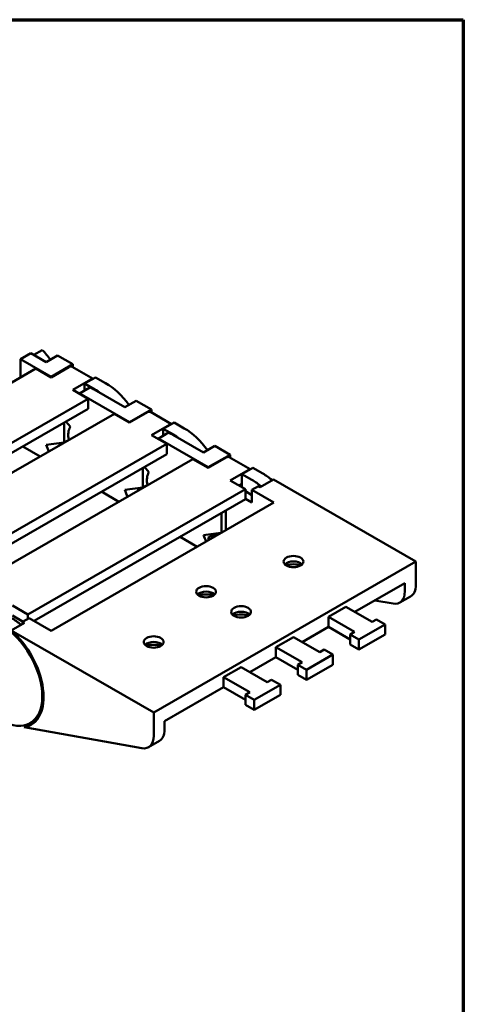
# Model space of a CAD drawing. Header units: millimetres. Extents: x 10 to 410, y 10 to 296.
# Tile 7 of 7: x 362 to 410, y 181 to 287. Entities that reach past the tile are written whole.
import ezdxf

# ---------------------------------------------------------------- set-up
doc = ezdxf.new("R2010")
doc.units = ezdxf.units.MM
doc.layers.get('0').update_dxf_attribs({"lineweight": 25})
doc.layers.add('경계(ISO)', color=7, linetype='Continuous', lineweight=70)
doc.layers.add('외형선(ISO)', color=7, linetype='Continuous', lineweight=50)

# ---------------------------------------------------------------- blocks, each defined once
blk = doc.blocks.new('경계 도면틀')
at = {"layer": '경계(ISO)'}
for p, q in [((230, 287), (410, 287)), ((410, 287), (410, 10))]:
    blk.add_line(p, q, dxfattribs=at)

msp = doc.modelspace()

# ---------------------------------------------------------------- linework, layer by layer
at = {"layer": '외형선(ISO)'}
for p, q in [((362.218, 250.326), (363.349, 250.978)), ((363.349, 250.978), (364.994, 250.031)), ((363.667, 250.795), (364.575, 251.317)), ((365.512, 248.429), (362.218, 250.326)), ((362.218, 248.377), (362.218, 250.326)), ((364.994, 250.031), (366.22, 250.736)), ((366.22, 250.736), (367.87, 249.786)), ((363.863, 249.325), (340.387, 235.806)), ((363.863, 249.325), (365.512, 248.375)), ((367.87, 249.786), (365.512, 248.429)), ((365.512, 248.375), (367.445, 249.488)), ((370.044, 248.215), (367.778, 249.52)), ((367.87, 249.468), (367.87, 249.786)), ((365.512, 248.429), (365.512, 248.375)), ((369.802, 248.13), (367.87, 247.017)), ((369.142, 247.696), (370.321, 248.375)), ((370.321, 248.375), (371.405, 247.75)), ((367.87, 247.017), (369.519, 246.067)), ((368.577, 246.636), (369.708, 247.287)), ((369.142, 247.696), (369.142, 246.961)), ((370.227, 247.072), (369.142, 247.696)), ((370.179, 247.044), (373.479, 245.144)), ((369.519, 246.067), (346.043, 232.548)), ((368.577, 246.636), (368.577, 246.61)), ((373.998, 243.543), (369.048, 246.393)), ((369.519, 246.067), (369.519, 244.977)), ((373.479, 245.144), (374.705, 245.85)), ((374.705, 245.85), (376.355, 244.9)), ((369.519, 244.977), (346.943, 231.976)), ((376.355, 244.9), (373.998, 243.543)), ((373.998, 243.488), (375.931, 244.601)), ((378.529, 243.329), (376.263, 244.634)), ((376.355, 244.581), (376.355, 244.9)), ((372.348, 244.438), (348.872, 230.919)), ((367.599, 243.017), (367.129, 243.601)), ((372.348, 244.438), (373.998, 243.488)), ((373.998, 243.543), (373.998, 243.488)), ((366.927, 243.484), (366.927, 241.347)), ((378.288, 243.244), (376.355, 242.131)), ((377.628, 242.81), (378.806, 243.488)), ((377.628, 242.81), (377.628, 242.075)), ((378.712, 242.185), (377.628, 242.81)), ((378.806, 243.488), (379.89, 242.864)), ((366.927, 241.347), (367.433, 241.638)), ((376.355, 242.131), (378.005, 241.181)), ((377.062, 241.749), (378.193, 242.401)), ((377.062, 241.749), (377.062, 241.724)), ((382.483, 238.656), (377.533, 241.507)), ((378.665, 242.158), (381.965, 240.258)), ((378.005, 241.181), (354.529, 227.662)), ((364.35, 239.833), (362.468, 240.916)), ((366.927, 241.347), (364.997, 241.095)), ((378.005, 241.181), (378.005, 240.091)), ((381.965, 240.258), (383.19, 240.964)), ((383.19, 240.964), (384.84, 240.013)), ((378.005, 240.091), (355.428, 227.09)), ((380.833, 239.552), (357.357, 226.033)), ((380.833, 239.552), (382.483, 238.602)), ((384.84, 240.013), (382.483, 238.656)), ((382.483, 238.602), (384.416, 239.715)), ((387.015, 238.443), (384.748, 239.748)), ((384.84, 239.695), (384.84, 240.013)), ((375.412, 238.598), (375.412, 236.46)), ((376.084, 238.131), (375.615, 238.714)), ((382.483, 238.656), (382.483, 238.602)), ((386.773, 238.358), (384.84, 237.245)), ((386.113, 237.923), (387.291, 238.602)), ((387.291, 238.602), (388.376, 237.978)), ((384.84, 237.245), (386.49, 236.294)), ((386.113, 237.923), (386.113, 236.512)), ((387.197, 237.299), (386.113, 237.923)), ((389.51, 237.324), (388.096, 236.51)), ((404.875, 228.476), (389.51, 237.324)), ((386.49, 236.294), (363.014, 222.776)), ((375.412, 236.46), (373.483, 236.209)), ((375.412, 236.46), (375.918, 236.752)), ((386.113, 236.887), (385.787, 236.7)), ((386.49, 236.294), (386.49, 235.204)), ((386.49, 236.072), (387.197, 235.665)), ((387.904, 236.62), (387.197, 236.213)), ((387.197, 236.213), (387.197, 234.85)), ((387.197, 236.213), (389.554, 234.856)), ((388.096, 236.51), (387.904, 236.62)), ((386.49, 235.204), (363.678, 222.068)), ((372.835, 234.946), (370.953, 236.03)), ((387.197, 234.85), (386.49, 235.258)), ((365.512, 221.011), (389.554, 234.856)), ((384.368, 233.983), (384.368, 231.87)), ((383.897, 233.711), (383.897, 231.598)), ((381.273, 230.087), (379.439, 231.144)), ((383.843, 231.567), (381.968, 231.322)), ((382.446, 231.046), (383.153, 231.453)), ((382.692, 230.904), (382.446, 231.046)), ((383.153, 231.453), (383.399, 231.311)), ((376.59, 212.189), (404.875, 228.476)), ((392.382, 228.122), (392.382, 228.016)), ((404.875, 225.944), (404.875, 228.476)), ((398.279, 223.043), (403.696, 226.163)), ((403.696, 226.163), (403.696, 225.265)), ((404.32, 224.719), (403.141, 224.04)), ((361.364, 223.726), (363.014, 222.776)), ((397.332, 223.588), (395.447, 222.502)), ((400.161, 221.959), (397.332, 223.588)), ((402.424, 223.936), (400.442, 224.289)), ((361.364, 222.636), (362.492, 221.986)), ((363.155, 222.368), (362.448, 221.961)), ((363.014, 222.776), (363.014, 222.287)), ((363.155, 222.368), (365.512, 221.011)), ((395.447, 222.502), (395.447, 221.412)), ((395.447, 222.502), (398.275, 220.873)), ((362.64, 221.851), (361.225, 221.037)), ((362.448, 221.961), (362.448, 221.741)), ((362.448, 221.961), (362.64, 221.851)), ((392.622, 219.785), (395.447, 221.412)), ((395.447, 221.412), (397.804, 220.055)), ((398.746, 220.059), (401.575, 221.688)), ((400.632, 222.231), (400.161, 221.959)), ((401.575, 221.688), (400.632, 222.231)), ((401.575, 220.598), (401.575, 221.688)), ((376.59, 212.189), (361.225, 221.037)), ((391.675, 220.33), (389.79, 219.244)), ((394.504, 218.702), (391.675, 220.33)), ((398.275, 220.873), (397.804, 220.602)), ((397.804, 219.512), (397.804, 220.602)), ((397.804, 220.602), (398.746, 220.059)), ((398.746, 218.969), (401.575, 220.598)), ((389.79, 219.244), (389.79, 218.154)), ((389.79, 219.244), (392.618, 217.616)), ((397.804, 219.512), (398.746, 218.969)), ((398.746, 218.969), (398.746, 220.059)), ((386.965, 216.528), (389.79, 218.154)), ((389.79, 218.154), (392.147, 216.797)), ((393.089, 216.801), (395.918, 218.43)), ((394.975, 218.973), (394.504, 218.702)), ((395.918, 218.43), (394.975, 218.973)), ((395.918, 217.34), (395.918, 218.43)), ((386.018, 217.073), (384.133, 215.987)), ((388.847, 215.444), (386.018, 217.073)), ((392.618, 217.616), (392.147, 217.344)), ((392.147, 216.254), (392.147, 217.344)), ((392.147, 217.344), (393.089, 216.801)), ((393.089, 215.711), (395.918, 217.34)), ((384.133, 215.987), (384.133, 214.897)), ((384.133, 215.987), (386.961, 214.358)), ((392.147, 216.254), (393.089, 215.711)), ((393.089, 215.711), (393.089, 216.801)), ((377.769, 211.232), (384.133, 214.897)), ((384.133, 214.897), (386.49, 213.54)), ((387.433, 213.544), (390.261, 215.173)), ((389.318, 215.715), (388.847, 215.444)), ((390.261, 215.173), (389.318, 215.715)), ((390.261, 214.082), (390.261, 215.173)), ((386.961, 214.358), (386.49, 214.087)), ((386.49, 212.997), (386.49, 214.087)), ((386.49, 214.087), (387.433, 213.544)), ((387.433, 212.454), (390.261, 214.082)), ((386.49, 212.997), (387.433, 212.454)), ((387.433, 212.454), (387.433, 213.544)), ((376.59, 209.656), (376.59, 212.189)), ((362.621, 210.586), (363.947, 211.349)), ((362.621, 210.586), (375.318, 208.327)), ((364.055, 211.486), (363.252, 211.024)), ((363.995, 211.408), (363.937, 211.418)), ((377.769, 211.232), (377.769, 210.335)), ((376.035, 208.431), (377.214, 209.11))]:
    msp.add_line(p, q, dxfattribs=at)
for centre, major_axis, ratio, start_param, end_param in [((362.92, 247.459), (3.161, -5.488), 0.5780931, 1.7603853, 1.9796294), ((367.445, 248.943), (0.333, 0.578), 0.5780931, 0, 0.7834645), ((369.802, 247.585), (0.333, 0.578), 0.5780931, 0.333324, 0.7834645), ((370.179, 241.867), (3.161, -5.488), 0.5780931, 2.3581282, 2.4635867), ((370.227, 241.894), (-3.161, 5.488), 0.5780931, 5.3547791, 5.4997209), ((371.405, 242.572), (3.161, -5.488), 0.5780931, 1.7603853, 2.3581282), ((369.048, 241.215), (-3.161, 5.488), 0.5780931, 5.4997209, 5.6051794), ((375.931, 244.056), (0.333, 0.578), 0.5780931, 0, 0.7834645), ((369.048, 241.215), (-1.181, 2.051), 0.5780931, 0.2637331, 1.065077), ((378.288, 242.699), (0.333, 0.578), 0.5780931, 0.333324, 0.7834645), ((379.89, 237.686), (3.161, -5.488), 0.5780931, 1.7603853, 2.3581282), ((377.533, 236.329), (-3.161, 5.488), 0.5780931, 5.4997209, 5.6051794), ((378.665, 236.98), (3.161, -5.488), 0.5780931, 2.3581282, 2.4635867), ((378.712, 237.007), (-3.161, 5.488), 0.5780931, 5.3547791, 5.4997209), ((369.048, 241.215), (3.227, -5.604), 0.5780931, 4.4113368, 4.5341529), ((370.227, 241.894), (-3.227, 5.604), 0.5780931, 1.354549, 1.3925602), ((384.416, 239.17), (0.333, 0.578), 0.5780931, 0, 0.7834645), ((386.773, 237.813), (0.333, 0.578), 0.5780931, 0.333324, 0.7834645), ((377.533, 236.329), (-1.181, 2.051), 0.5780931, 0.2637331, 1.065077), ((387.197, 232.121), (-3.161, 5.488), 0.5780931, 5.2706874, 5.4997209), ((388.376, 232.8), (3.161, -5.488), 0.5780931, 2.1290948, 2.3581282), ((377.533, 236.329), (3.227, -5.604), 0.5780931, 4.4113368, 4.5341529), ((378.712, 237.007), (-3.227, 5.604), 0.5780931, 1.354549, 1.3925602), ((386.019, 231.442), (3.227, -5.604), 0.5780931, 4.4113368, 4.5267288), ((386.254, 231.578), (-3.161, 5.488), 0.5780931, 1.3415937, 1.3812074), ((387.197, 232.121), (-3.227, 5.604), 0.5780931, 1.354549, 1.3851361), ((391.675, 227.877), (-1.067, 0), 0.5758617, 3.6514121, 5.7733659), ((391.675, 226.841), (2.333, 0), 0.5758617, 1.2039411, 1.9376516), ((402.989, 227.03), (1.331, -2.311), 0.5780931, 0, 0.7873319), ((382.247, 224.619), (-1.067, 0), 0.5758617, 3.6514121, 5.7733659), ((382.247, 223.584), (2.333, 0), 0.5758617, 1.2039411, 1.9376516), ((401.81, 226.351), (1.331, -2.311), 0.5780931, 5.8312194, 7.0705172), ((361.27, 217.191), (-3.161, 5.488), 0.5780931, 5.2706874, 5.4997209), ((386.018, 222.448), (-1.067, 0), 0.5758617, 3.6514121, 5.7733659), ((386.018, 221.412), (2.333, 0), 0.5758617, 1.2039411, 1.9376516), ((360.091, 216.512), (3.161, -5.488), 0.5780931, 5.4997209, 8.6413135), ((360.091, 216.512), (3.26, -5.662), 0.5780931, 6.0792908, 8.3932421), ((376.59, 219.19), (-1.067, 0), 0.5758617, 3.6514121, 5.7733659), ((376.59, 218.154), (2.333, 0), 0.5758617, 1.2039411, 1.9376516), ((374.705, 210.742), (1.331, -2.311), 0.5780931, 5.8312194, 7.0705172), ((375.883, 211.421), (1.331, -2.311), 0.5780931, 0, 0.7873319)]:
    msp.add_ellipse(centre, major_axis=major_axis, ratio=ratio, start_param=start_param, end_param=end_param, dxfattribs=at)
for centre in [(391.675, 228.476), (382.247, 225.219), (386.018, 223.047), (376.59, 219.79)]:
    msp.add_ellipse(centre, major_axis=(-1.067, 0), ratio=0.5758617, dxfattribs=at)

# ---------------------------------------------------------------- block references
msp.add_blockref('경계 도면틀', (0, 0))

doc.saveas('drawing.dxf')
